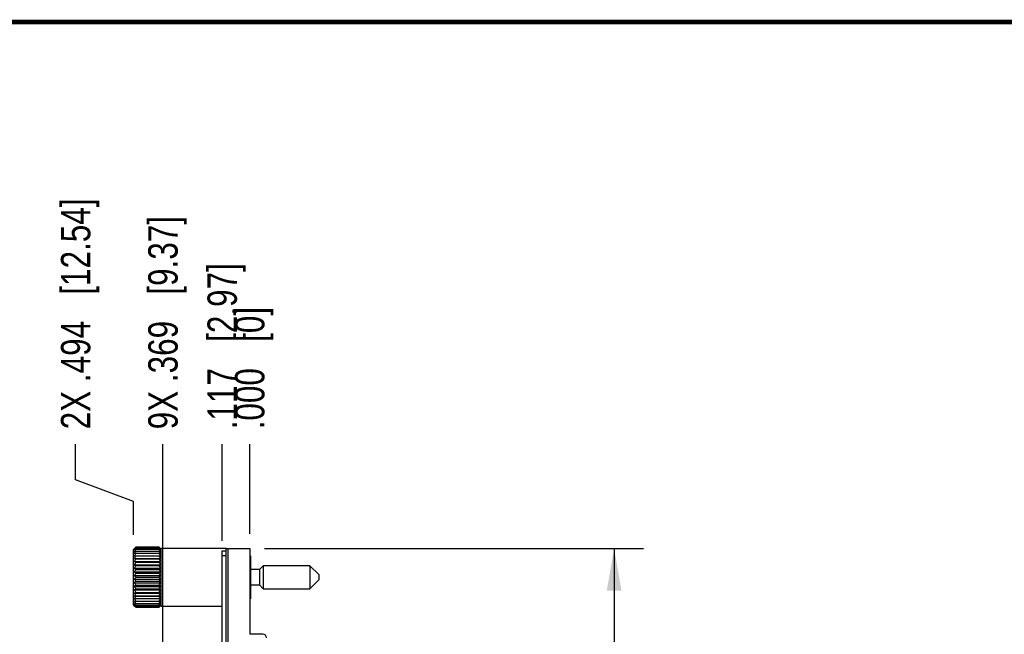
# Model space of a CAD drawing. Header units: inches. Extents: x 0.2 to 16.8, y 0.2 to 10.8.
# Tile 37 of 37: x 8.4 to 12.6, y 8.2 to 10.8. Entities that reach past the tile are written whole.
import ezdxf

# ---------------------------------------------------------------- set-up
doc = ezdxf.new("R2010")
doc.units = ezdxf.units.IN
doc.header["$LTSCALE"] = 0.935
doc.header["$MEASUREMENT"] = 0
doc.layers.get('0').update_dxf_attribs({"linetype": 'CONTINUOUS'})
doc.layers.add('DIMENSIONS', color=7, linetype='CONTINUOUS')
doc.styles.get("Standard").update_dxf_attribs({"font": 'txt', "width": 0.8})
doc.dimstyles.new('DIMSTYLE_1', dxfattribs={"dimtxt": 0.125, "dimasz": 0.18, "dimexe": 0.18, "dimexo": 0.0625, "dimgap": 0.09, "dimtad": 0, "dimtih": 1, "dimtoh": 1, "dimdec": 3, "dimzin": 4, "dimdsep": 46, "dimtxsty": 'STANDARD', "dimblk": '_FILLED', "dimblk1": '_FILLED', "dimblk2": '_FILLED', "dimcen": 0.09, "dimadec": 0, "dimazin": 0, "dimtp": 0.001, "dimtm": 0.001, "dimtfac": 1, "dimtdec": 3, "dimtofl": 0, "dimtmove": 0, "dimatfit": 3, "dimldrblk": '_FILLED', "dimfxl": 1, "dimtolj": 1, "dimtzin": 4, "dimarcsym": 0})
doc.dimstyles.new('DIMSTYLE_2', dxfattribs={"dimtxt": 0.125, "dimasz": 0.18, "dimexe": 0.18, "dimexo": 0.0625, "dimgap": 0.09, "dimtad": 0, "dimtih": 1, "dimtoh": 1, "dimdec": 3, "dimzin": 4, "dimdsep": 46, "dimtxsty": 'STANDARD', "dimblk": '_FILLED', "dimblk1": '_FILLED', "dimblk2": '_FILLED', "dimcen": 0.09, "dimadec": 0, "dimazin": 0, "dimtp": 0.001, "dimtm": 0.001, "dimtfac": 1, "dimtdec": 3, "dimtofl": 0, "dimtmove": 0, "dimatfit": 3, "dimldrblk": '_FILLED', "dimfxl": 1, "dimtolj": 1, "dimtzin": 4, "dimarcsym": 0})

# ---------------------------------------------------------------- blocks, each defined once
blk = doc.blocks.new('_FILLED')
at = {"color": 0, "linetype": 'BYBLOCK'}
blk.add_solid([(0, 0), (-1, 0.174), (-1, -0.174)], dxfattribs=at)
blk = doc.blocks.new('*D20')
at = {"layer": 'DIMENSIONS', "color": 2, "linetype": 'CONTINUOUS'}
for p, q in [((9.4277, 8.5212), (11.0398, 8.5212)), ((10.9148, 8.5212), (10.9148, 6.1127)), ((10.9148, 3.4542), (10.9148, 5.8627)), ((9.4277, 3.4542), (11.0398, 3.4542))]:
    blk.add_line(p, q, dxfattribs=at)
at = {"layer": 'DIMENSIONS', "color": 2, "linetype": 'CONTINUOUS', "xscale": 0.18, "yscale": 0.18, "zscale": 0.18}
for p, rotation in [((10.9148, 8.5212), 90), ((10.9148, 3.4542), 270)]:
    blk.add_blockref('_FILLED', p, dxfattribs=dict(at, rotation=rotation))
at = {"layer": 'DIMENSIONS', "color": 2, "linetype": 'CONTINUOUS', "insert": (10.9148, 6.0502), "char_height": 0.125, "width": 1.325, "attachment_point": 2, "line_spacing_factor": 0.9}
blk.add_mtext('5.067{\\Ftxt.shx;\\W1.000000;\\H0.125000; }[128.7]', dxfattribs=at)
blk = doc.blocks.new('*D21')
at = {"layer": 'DIMENSIONS', "color": 2, "linetype": 'CONTINUOUS'}
blk.add_line((9.2482, 8.5537), (9.2482, 8.9649), dxfattribs=at)
at = {"layer": 'DIMENSIONS', "color": 2, "linetype": 'CONTINUOUS', "insert": (9.1857, 9.0274), "char_height": 0.125, "width": 1.125, "attachment_point": 1, "rotation": 90, "line_spacing_factor": 0.9}
blk.add_mtext('.117{\\Ftxt.shx;\\W1.000000;\\H0.125000; }[2.97]', dxfattribs=at)
blk = doc.blocks.new('*D22')
at = {"layer": 'DIMENSIONS', "color": 2, "linetype": 'CONTINUOUS'}
blk.add_line((9.3652, 8.5837), (9.3652, 8.9649), dxfattribs=at)
at = {"layer": 'DIMENSIONS', "color": 2, "linetype": 'CONTINUOUS', "insert": (9.3027, 9.0274), "char_height": 0.125, "width": 0.825, "attachment_point": 1, "rotation": 90, "line_spacing_factor": 0.9}
blk.add_mtext('.000{\\Ftxt.shx;\\W1.000000;\\H0.125000; }[0]', dxfattribs=at)
blk = doc.blocks.new('*D23')
at = {"layer": 'DIMENSIONS', "color": 2, "linetype": 'CONTINUOUS'}
for p, q in [((8.625, 8.8125), (8.625, 8.9649)), ((8.8714, 8.721), (8.625, 8.8125)), ((8.8714, 8.5793), (8.8714, 8.721))]:
    blk.add_line(p, q, dxfattribs=at)
at = {"layer": 'DIMENSIONS', "color": 2, "linetype": 'CONTINUOUS', "insert": (8.5625, 9.0274), "char_height": 0.125, "width": 1.525, "attachment_point": 1, "rotation": 90, "line_spacing_factor": 0.9}
blk.add_mtext('2X .494{\\Ftxt.shx;\\W1.000000;\\H0.125000; }[12.54]', dxfattribs=at)
blk = doc.blocks.new('*D24')
at = {"layer": 'DIMENSIONS', "color": 2, "linetype": 'CONTINUOUS'}
blk.add_line((8.9964, 7.6527), (8.9964, 8.9649), dxfattribs=at)
at = {"layer": 'DIMENSIONS', "color": 2, "linetype": 'CONTINUOUS', "insert": (8.9339, 9.0274), "char_height": 0.125, "width": 1.425, "attachment_point": 1, "rotation": 90, "line_spacing_factor": 0.9}
blk.add_mtext('9X .369{\\Ftxt.shx;\\W1.000000;\\H0.125000; }[9.37]', dxfattribs=at)

msp = doc.modelspace()

# ---------------------------------------------------------------- linework, layer by layer
at = {"color": 7, "linetype": 'CONTINUOUS'}
for p, q in [((8.8743, 8.5196), (8.8714, 8.5168)), ((8.8714, 8.2806), (8.8714, 8.5168)), ((8.8821, 8.5274), (8.9788, 8.5274)), ((8.8821, 8.5263), (8.9788, 8.5263)), ((8.8821, 8.523), (8.9788, 8.523)), ((8.8821, 8.5176), (8.9788, 8.5176)), ((8.8821, 8.5102), (8.9788, 8.5102)), ((8.8821, 8.5008), (8.9788, 8.5008)), ((8.9892, 8.517), (8.9866, 8.5196)), ((8.9892, 8.2762), (8.9892, 8.5212)), ((9.2652, 8.5212), (8.9892, 8.5212)), ((9.2482, 7.3577), (9.2482, 8.5112)), ((9.2482, 8.5112), (9.2652, 8.5112)), ((9.2653, 7.9817), (9.2653, 8.5212)), ((9.2653, 8.5212), (9.3652, 8.5212)), ((9.2743, 7.9817), (9.2743, 8.5212)), ((9.3652, 8.5212), (9.3652, 8.1567)), ((8.8744, 8.4897), (8.9865, 8.4897)), ((8.8744, 8.4785), (8.9865, 8.4785)), ((8.8744, 8.466), (8.9865, 8.466)), ((8.8821, 8.4771), (8.9788, 8.4771)), ((8.8821, 8.4631), (8.9788, 8.4631)), ((9.3692, 8.4902), (9.3652, 8.4902)), ((9.3692, 8.4902), (9.3692, 8.3072)), ((8.8744, 8.4522), (8.9865, 8.4522)), ((8.8744, 8.4376), (8.9865, 8.4376)), ((8.8744, 8.4223), (8.9865, 8.4223)), ((8.8821, 8.448), (8.9788, 8.448)), ((8.8821, 8.432), (8.9788, 8.432)), ((8.8821, 8.4155), (8.9788, 8.4155)), ((9.4064, 8.4314), (9.3692, 8.4314)), ((9.4225, 8.4475), (9.4064, 8.4314)), ((9.4064, 8.4314), (9.4064, 8.366)), ((9.4225, 8.4475), (9.4225, 8.3499)), ((9.6213, 8.4475), (9.4225, 8.4475)), ((9.6213, 8.4475), (9.6213, 8.3499)), ((9.6587, 8.4101), (9.6213, 8.4475)), ((8.8744, 8.4066), (8.9865, 8.4066)), ((8.8744, 8.3908), (8.9865, 8.3908)), ((8.8744, 8.3751), (8.9865, 8.3751)), ((8.8821, 8.3987), (8.9788, 8.3987)), ((8.8821, 8.3819), (8.9788, 8.3819)), ((9.6213, 8.3499), (9.6587, 8.3873)), ((9.6587, 8.4101), (9.6587, 8.3873)), ((8.8744, 8.3598), (8.9865, 8.3598)), ((8.8744, 8.3451), (8.9865, 8.3451)), ((8.8744, 8.3314), (8.9865, 8.3314)), ((8.8821, 8.3654), (8.9788, 8.3654)), ((8.8821, 8.3494), (8.9788, 8.3494)), ((8.8821, 8.3343), (8.9788, 8.3343)), ((9.3692, 8.366), (9.4064, 8.366)), ((9.4064, 8.366), (9.4225, 8.3499)), ((9.4225, 8.3499), (9.6213, 8.3499)), ((8.8744, 8.3189), (8.9865, 8.3189)), ((8.8744, 8.3077), (8.9865, 8.3077)), ((8.8821, 8.3203), (8.9788, 8.3203)), ((8.8821, 8.2966), (8.9788, 8.2966)), ((9.3652, 8.3072), (9.3692, 8.3072)), ((8.8714, 8.2806), (8.8743, 8.2777)), ((8.8821, 8.2872), (8.9788, 8.2872)), ((8.8821, 8.2797), (8.9788, 8.2797)), ((8.8821, 8.2743), (8.9788, 8.2743)), ((8.8821, 8.271), (8.9788, 8.271)), ((8.9788, 8.2699), (8.8821, 8.2699)), ((8.9866, 8.2777), (8.9892, 8.2804)), ((8.9892, 8.2762), (9.2482, 8.2762)), ((9.4212, 8.1567), (9.3652, 8.1567))]:
    msp.add_line(p, q, dxfattribs=at)
at = {"color": 9, "linetype": 'CONTINUOUS'}
msp.add_line((9.2482, 8.4912), (9.2652, 8.4912), dxfattribs=at)
at = {"color": 7, "linetype": 'CONTINUOUS', "const_width": 0.02}
msp.add_lwpolyline([(16.75, 10.7586), (0.25, 10.7586)], dxfattribs=at)
at = {"color": 7, "linetype": 'CONTINUOUS'}
for centre, radius, start, end in [((9.1098, 8.2995), 0.3222, 134.974, 136.9336), ((9.1405, 8.2958), 0.3463, 138.2649, 140.206), ((9.1691, 8.2885), 0.3707, 140.7446, 142.6551), ((9.0564, 8.3223), 0.2683, 131.9925, 132.707), ((9.0297, 8.3126), 0.2571, 126.4767, 127.1652), ((9.0187, 8.2644), 0.2878, 118.354, 120.1018), ((9.1878, 8.2833), 0.3852, 142.53, 144.4448), ((9.0003, 8.1862), 0.3449, 110.0473, 111.4078), ((9.2065, 8.2724), 0.4022, 143.7545, 145.6427), ((8.9887, 7.9212), 0.5893, 100.4255, 101.1836), ((9.2182, 8.2608), 0.413, 144.4645, 146.3358), ((9.0728, 8.3042), 0.2927, 131.6428, 132.0005), ((9.0445, 8.2927), 0.2819, 126.1443, 126.4848), ((9.0771, 8.2993), 0.2993, 131.3383, 131.6429), ((9.0488, 8.2868), 0.2891, 125.8495, 126.1445), ((9.0948, 8.2791), 0.3262, 130.7178, 131.3309), ((9.0648, 8.2645), 0.3166, 125.2565, 125.8422), ((8.7602, 8.3083), 0.3095, 43.0265, 45.066), ((8.7302, 8.3043), 0.3334, 39.7564, 41.7727), ((8.7661, 8.2791), 0.3262, 48.6691, 49.2822), ((8.7022, 8.2967), 0.3574, 37.3093, 39.2909), ((8.7961, 8.2645), 0.3166, 54.1578, 54.7435), ((8.6731, 8.2833), 0.3852, 35.5552, 37.47), ((8.835, 8.2516), 0.3024, 59.9405, 61.6037), ((8.6544, 8.2724), 0.4022, 34.3573, 36.2455), ((8.8539, 8.1684), 0.3639, 68.6276, 69.9172), ((8.6427, 8.2608), 0.413, 33.6642, 35.5355), ((8.8657, 7.8874), 0.6238, 78.8374, 79.5536), ((8.7838, 8.2993), 0.2993, 48.3571, 48.6617), ((8.8121, 8.2868), 0.2891, 53.8555, 54.1505), ((8.7881, 8.3042), 0.2927, 47.9995, 48.3572), ((8.8164, 8.2927), 0.2819, 53.5152, 53.8557), ((8.8045, 8.3223), 0.2683, 47.293, 48.0075), ((8.8312, 8.3126), 0.2571, 52.8348, 53.5233), ((9.2222, 8.2489), 0.4167, 144.6971, 146.5627), ((8.9887, 9.0567), 0.5893, 258.8164, 259.5745), ((9.2182, 8.237), 0.413, 144.4645, 146.3358), ((9.0003, 8.7871), 0.3449, 248.5921, 249.9527), ((9.2065, 8.2253), 0.4022, 143.7545, 145.6427), ((8.6387, 8.2489), 0.4167, 33.4373, 35.3029), ((8.8657, 9.0905), 0.6238, 280.4464, 281.1626), ((8.6427, 8.237), 0.413, 33.6642, 35.5355), ((8.8539, 8.8048), 0.3639, 290.0828, 291.3723), ((8.6544, 8.2253), 0.4022, 34.3573, 36.2455), ((9.0187, 8.7012), 0.2877, 239.8982, 241.646), ((9.1878, 8.2136), 0.3852, 142.53, 144.4448), ((9.0427, 8.6598), 0.2788, 232.8562, 234.8065), ((9.1691, 8.1975), 0.3706, 140.7446, 142.6552), ((9.0707, 8.6351), 0.2895, 227.3139, 229.3435), ((9.1405, 8.185), 0.3463, 138.2648, 140.206), ((8.835, 8.714), 0.3024, 298.3964, 300.0595), ((8.6731, 8.2136), 0.3852, 35.5552, 37.47), ((8.8104, 8.6704), 0.2918, 305.2372, 307.1001), ((8.7022, 8.2057), 0.3574, 37.3094, 39.2909), ((8.7818, 8.6445), 0.3021, 310.6988, 312.6438), ((8.7302, 8.1934), 0.3334, 39.7564, 41.7727), ((9.1007, 8.6178), 0.3095, 223.0265, 225.066), ((9.1098, 8.1708), 0.3221, 134.974, 136.9336), ((9.1307, 8.604), 0.3334, 219.7564, 221.7727), ((9.0791, 8.1529), 0.3021, 130.6988, 132.6438), ((9.1587, 8.5917), 0.3574, 217.3094, 219.2909), ((8.7511, 8.6266), 0.3221, 314.974, 316.9336), ((8.7602, 8.1796), 0.3095, 43.0265, 45.066), ((8.7204, 8.6124), 0.3463, 318.2648, 320.206), ((8.7902, 8.1623), 0.2895, 47.3139, 49.3435), ((8.6918, 8.5999), 0.3706, 320.7446, 322.6552), ((9.0504, 8.127), 0.2918, 125.2372, 127.1001), ((9.1878, 8.5838), 0.3852, 215.5552, 217.47), ((9.0259, 8.0834), 0.3024, 118.3964, 120.0595), ((9.2065, 8.5721), 0.4022, 214.3573, 216.2455), ((9.007, 7.9925), 0.3639, 110.0828, 111.3723), ((9.2182, 8.5604), 0.413, 213.6642, 215.5355), ((8.8182, 8.1376), 0.2788, 52.8562, 54.8065), ((8.6731, 8.5838), 0.3852, 322.53, 324.4448), ((8.8422, 8.0962), 0.2877, 59.8982, 61.646), ((8.6544, 8.5721), 0.4022, 323.7545, 325.6427), ((8.8606, 8.0103), 0.3449, 68.5921, 69.9527), ((8.6427, 8.5604), 0.413, 324.4645, 326.3358), ((8.9952, 7.7069), 0.6238, 100.4464, 101.1626), ((9.2222, 8.5485), 0.4167, 213.4373, 215.3029), ((9.2182, 8.5366), 0.413, 213.6642, 215.5355), ((8.9952, 8.91), 0.6238, 258.8374, 259.5536), ((9.2065, 8.525), 0.4022, 214.3573, 216.2455), ((9.007, 8.629), 0.3639, 248.6276, 249.9172), ((9.1878, 8.5141), 0.3852, 215.5552, 217.47), ((8.8722, 7.7407), 0.5893, 78.8164, 79.5745), ((8.6387, 8.5485), 0.4167, 324.6971, 326.5627), ((8.6427, 8.5366), 0.413, 324.4645, 326.3358), ((8.6544, 8.525), 0.4022, 323.7545, 325.6427), ((8.8722, 8.8762), 0.5893, 280.4255, 281.1836), ((8.6731, 8.5141), 0.3852, 322.53, 324.4448), ((8.8606, 8.6112), 0.3449, 290.0473, 291.4078), ((9.0259, 8.5457), 0.3024, 239.9405, 241.6037), ((9.1586, 8.5006), 0.3574, 217.3093, 219.2909), ((9.0297, 8.4848), 0.2571, 232.8348, 233.5233), ((9.1307, 8.4931), 0.3334, 219.7564, 221.7727), ((9.1007, 8.4891), 0.3095, 223.0265, 225.066), ((9.0564, 8.4751), 0.2683, 227.293, 228.0075), ((9.0445, 8.5047), 0.2819, 233.5152, 233.8557), ((9.0728, 8.4931), 0.2927, 227.9995, 228.3572), ((9.0488, 8.5106), 0.2891, 233.8555, 234.1505), ((9.0771, 8.498), 0.2993, 228.3571, 228.6617), ((9.0648, 8.5328), 0.3166, 234.1578, 234.7435), ((9.0948, 8.5182), 0.3262, 228.6691, 229.2822), ((8.6918, 8.5089), 0.3707, 320.7446, 322.6551), ((8.8422, 8.533), 0.2878, 298.354, 300.1018), ((8.7204, 8.5016), 0.3463, 318.2649, 320.206), ((8.7511, 8.4978), 0.3222, 314.974, 316.9336), ((8.7961, 8.5328), 0.3166, 305.2565, 305.8422), ((8.7661, 8.5182), 0.3262, 310.7178, 311.3309), ((8.8121, 8.5106), 0.2891, 305.8495, 306.1445), ((8.7838, 8.498), 0.2993, 311.3383, 311.6429), ((8.7881, 8.4931), 0.2927, 311.6428, 312.0005), ((8.8164, 8.5047), 0.2819, 306.1443, 306.4848), ((8.8312, 8.4848), 0.2571, 306.4767, 307.1652), ((8.8045, 8.4751), 0.2683, 311.9925, 312.707), ((9.4212, 8.1417), 0.015, 0, 90)]:
    msp.add_arc(centre, radius, start, end, dxfattribs=at)

# ---------------------------------------------------------------- dimensions: what is measured, and where the dimension line sits
at = {"layer": 'DIMENSIONS', "color": 2, "linetype": 'CONTINUOUS'}
for feature_location, offset, dtype, origin, text, picture, middle in [((8.8714429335, 8.5792974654), (-0.2464429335, 0.3856300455), 0, (9.3652277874, 8.5167974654), '2X <>', '*D23', (8.625, 9.7899275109)), ((8.9964, 7.6527), (0, 1.3122), 1, (9.3652, 7.5902), '9X <>', '*D24', (8.9964, 9.7399))]:
    dim = msp.add_ordinate_dim(feature_location=feature_location, offset=offset, dtype=dtype, origin=origin, text=text, dimstyle='DIMSTYLE_1', dxfattribs=at)
    dim.commit()
    dim.dimension.update_dxf_attribs({"geometry": picture, "text_midpoint": middle})
for feature_location, offset, origin, picture, middle in [((9.2482, 8.5537), (0, 0.4112), (9.3652, 8.5212), '*D21', (9.2482, 9.5899)), ((9.3652277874, 8.5836875), (0, 0.3812400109), (9.3652277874, 8.5211875), '*D22', (9.3652277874, 9.4399275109))]:
    dim = msp.add_ordinate_dim(feature_location=feature_location, offset=offset, dtype=1, origin=origin, dimstyle='DIMSTYLE_1', dxfattribs=at)
    dim.commit()
    dim.dimension.update_dxf_attribs({"geometry": picture, "text_midpoint": middle})
dim = msp.add_linear_dim(base=(10.9148, 8.5212), p1=(9.4277, 3.4542), p2=(9.4277, 8.5212), angle=90, dimstyle='DIMSTYLE_2', dxfattribs=at)
dim.commit()
dim.dimension.update_dxf_attribs({"geometry": '*D20', "text_midpoint": (10.7648, 5.9877), "dimtype": 160})

doc.saveas('drawing.dxf')
